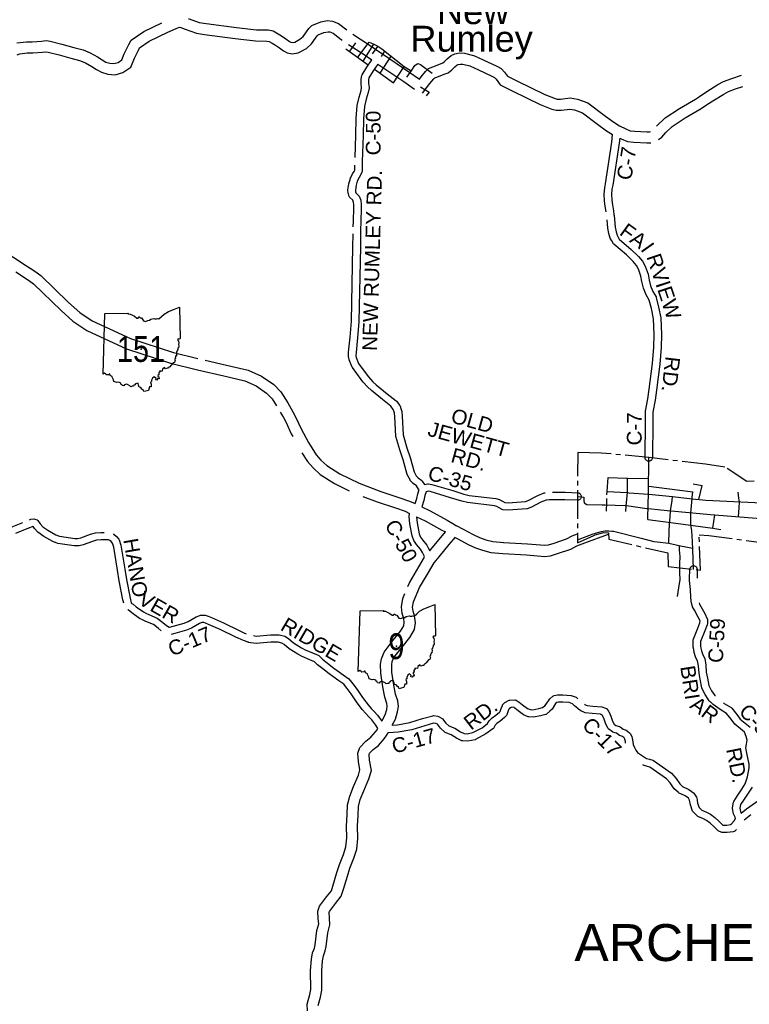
# Model space of a CAD drawing. Header units: feet. Extents: x 2324188 to 2324820, y 186207 to 186678.
# Tile 38 of 41: x 2324528 to 2324606, y 186494 to 186598. Entities that reach past the tile are written whole.
import ezdxf
from ezdxf.enums import TextEntityAlignment as Align

# ---------------------------------------------------------------- set-up
doc = ezdxf.new("R2010")
doc.units = ezdxf.units.FT
doc.header["$MEASUREMENT"] = 0
doc.linetypes.add('CENTERX2', pattern=[4, 2.5, -0.5, 0.5, -0.5])
for name, color, linetype in [('61', 7, 'Continuous'), ('62', 7, 'Continuous'), ('INCORPORATION', 3, 'Continuous'), ('MTEXT', 2, 'Continuous'), ('RD_X_Cells', 7, 'Continuous'), ('RT-MKR', 7, 'Continuous'), ('SH_Text', 7, 'Continuous'), ('STREET-URBAN', 15, 'Continuous')]:
    doc.layers.add(name, color=color, linetype=linetype)
doc.styles.add('ARIAL', font='arial.ttf')
doc.styles.add('ROAD', font='arial.ttf', dxfattribs={"height": 400})
doc.styles.get("Standard").update_dxf_attribs({"font": 'arial.ttf'})

# ---------------------------------------------------------------- blocks, each defined once
blk = doc.blocks.new('SR3  _')
at = {"layer": '61', "color": 0, "linetype": 'Continuous'}
blk.add_lwpolyline([(-794, 884), (-240, 893), (-249, 876), (-197, 872), (-141, 842), (-94, 823), (-37, 777), (-2, 778), (12, 815), (39, 786), (70, 781), (124, 713), (168, 698), (222, 722), (262, 725), (291, 749), (367, 768), (388, 756), (428, 759), (448, 768), (484, 760), (545, 812), (609, 873), (707, 931), (853, 985), (968, 1034), (985, 294), (985, 294), (968, 283), (941, 288), (924, 267), (946, 233), (956, 196), (947, 156), (956, 122), (950, 94), (933, 67), (927, 40), (913, 12), (914, -3), (901, -16), (903, -62), (896, -88), (899, -110), (877, -115), (882, -134), (868, -148), (871, -172), (855, -188), (870, -219), (858, -229), (848, -266), (820, -274), (763, -343), (744, -369), (721, -376), (709, -403), (681, -403), (640, -421), (613, -389), (566, -428), (560, -472), (501, -471), (503, -494), (490, -500), (478, -523), (485, -563), (457, -573), (460, -596), (478, -610), (486, -655), (456, -646), (432, -683), (407, -674), (415, -643), (373, -605), (333, -635), (312, -684), (312, -717), (282, -737), (301, -783), (298, -815), (299, -845), (261, -844), (239, -926), (239, -926), (174, -942), (129, -951), (114, -914), (81, -895), (61, -857), (15, -852), (4, -800), (-2, -759), (-65, -769), (-82, -795), (-104, -801), (-117, -827), (-148, -829), (-180, -841), (-202, -816), (-255, -791), (-279, -778), (-330, -798), (-340, -822), (-380, -812), (-390, -785), (-414, -777), (-419, -748), (-471, -733), (-511, -739), (-581, -716), (-585, -679), (-609, -633), (-621, -602), (-665, -577), (-674, -540), (-689, -541), (-701, -556), (-751, -563), (-770, -548), (-798, -522), (-834, -543), (-834, -543), (-794, 884)], close=True, dxfattribs=at)
at = {"layer": '61', "color": 0}
blk.add_point((63, 48), dxfattribs=at)
at = {"layer": '62', "color": 0, "linetype": 'Continuous'}
blk.add_line((-834, -543), (-794, 884), dxfattribs=at)
for points in [[(-794, 884), (-240, 893), (-249, 876), (-197, 872), (-141, 842), (-94, 823), (-37, 777), (-2, 778), (12, 815), (39, 786), (70, 781), (124, 713), (168, 698), (222, 722), (262, 725), (291, 749), (367, 768), (388, 756), (428, 759), (448, 768), (484, 760), (545, 812), (609, 873), (707, 931), (853, 985), (968, 1034), (985, 294)], [(985, 294), (968, 283), (941, 288), (924, 267), (946, 233), (956, 196), (947, 156), (956, 122), (950, 94), (933, 67), (927, 40), (913, 12), (914, -3), (901, -16), (903, -62), (896, -88), (899, -110), (877, -115), (882, -134), (868, -148), (871, -172), (855, -188), (870, -219), (858, -229), (848, -266), (820, -274), (763, -343), (744, -369), (721, -376), (709, -403), (681, -403), (640, -421), (613, -389), (566, -428), (560, -472), (501, -471), (503, -494), (490, -500), (478, -523), (485, -563), (457, -573), (460, -596), (478, -610), (486, -655), (456, -646), (432, -683), (407, -674), (415, -643), (373, -605), (333, -635), (312, -684), (312, -717), (282, -737), (301, -783), (298, -815), (299, -845), (261, -844), (239, -926)], [(239, -926), (174, -942), (129, -951), (114, -914), (81, -895), (61, -857), (15, -852), (4, -800), (-2, -759), (-65, -769), (-82, -795), (-104, -801), (-117, -827), (-148, -829), (-180, -841), (-202, -816), (-255, -791), (-279, -778), (-330, -798), (-340, -822), (-380, -812), (-390, -785), (-414, -777), (-419, -748), (-471, -733), (-511, -739), (-581, -716), (-585, -679), (-609, -633), (-621, -602), (-665, -577), (-674, -540), (-689, -541), (-701, -556), (-751, -563), (-770, -548), (-798, -522), (-834, -543)]]:
    blk.add_lwpolyline(points, dxfattribs=at)

msp = doc.modelspace()

# ---------------------------------------------------------------- linework, layer by layer
at = {"layer": 'INCORPORATION', "linetype": 'CENTERX2'}
msp.add_lwpolyline([(2324590.89, 186543.13), (2324597.15, 186541.69), (2324597.18, 186540.23), (2324600.62, 186539.86), (2324600.47, 186543.6), (2324601.51, 186543.53), (2324609.48, 186542.48), (2324609.86, 186545.08), (2324609.21, 186545.25), (2324610.3, 186549.38), (2324605.54, 186549.27), (2324603.21, 186550.77), (2324601.15, 186551.09), (2324595.13, 186551.8), (2324590.08, 186552.28), (2324587.59, 186552.34), (2324587.56, 186547.8), (2324587.57, 186542.77), (2324589.32, 186543.54), (2324589.45, 186543.6), (2324589.96, 186543.76), (2324590.33, 186543.85), (2324590.87, 186543.83)], close=True, dxfattribs=at)
at = {"layer": 'RD_X_Cells', "color": 2, "linetype": 'Continuous'}
for points in [[(2324528.09, 186595.77), (2324529.09, 186595.87), (2324529.7, 186595.9), (2324530.7, 186595.97), (2324531.2, 186596.02), (2324531.63, 186595.95), (2324532.86, 186595.64), (2324534.13, 186595.28), (2324535.13, 186595.02), (2324535.86, 186594.7), (2324536.65, 186594.28), (2324537.13, 186593.96), (2324537.54, 186593.74), (2324537.95, 186593.61), (2324538.39, 186593.58), (2324538.84, 186593.7), (2324539.22, 186593.96), (2324539.48, 186594.62), (2324539.96, 186595.6), (2324540.2, 186596.05), (2324541.56, 186596.97), (2324543.47, 186597.9)], [(2324546.31, 186598.33), (2324546.35, 186598.31), (2324547.42, 186597.94), (2324548.17, 186597.82), (2324551.4, 186597.39), (2324553.5, 186597.17), (2324554.75, 186597.14), (2324555.28, 186597.04), (2324555.8, 186596.74), (2324556.15, 186596.51)], [(2324556.15, 186596.51), (2324556.62, 186596.21), (2324557, 186595.93), (2324557.16, 186595.84), (2324557.32, 186595.81), (2324557.57, 186595.85), (2324558.12, 186596.15), (2324558.46, 186596.46), (2324558.82, 186596.96), (2324559.06, 186597.3), (2324559.4, 186597.63), (2324560.33, 186597.99), (2324561.05, 186598.14), (2324561.57, 186598.08), (2324562.21, 186597.82), (2324563.08, 186597.17)], [(2324528.1, 186594.49), (2324528.4, 186594.62), (2324529.18, 186594.7), (2324529.77, 186594.73), (2324530.8, 186594.8), (2324531.17, 186594.84), (2324531.39, 186594.8), (2324532.56, 186594.51), (2324533.82, 186594.14), (2324534.74, 186593.91), (2324535.35, 186593.64), (2324536.05, 186593.27), (2324536.52, 186592.95), (2324537.08, 186592.66), (2324537.73, 186592.44), (2324538.52, 186592.4), (2324539.33, 186592.62), (2324540.18, 186593.19), (2324540.55, 186594.15), (2324541.01, 186595.07), (2324541.1, 186595.24), (2324542.14, 186595.95), (2324544.12, 186596.91), (2324544.99, 186597.3), (2324545.33, 186597.43), (2324545.49, 186597.4), (2324545.93, 186597.21), (2324547.13, 186596.8), (2324548, 186596.66), (2324551.26, 186596.23), (2324553.42, 186596), (2324554.62, 186595.97), (2324554.87, 186595.92), (2324555.18, 186595.74), (2324555.51, 186595.53)], [(2324555.51, 186595.53), (2324555.95, 186595.24), (2324556.36, 186594.94), (2324556.76, 186594.71), (2324557.31, 186594.62), (2324557.94, 186594.72), (2324558.82, 186595.19), (2324559.34, 186595.68), (2324559.78, 186596.27), (2324559.96, 186596.53), (2324560.05, 186596.62), (2324560.66, 186596.86), (2324561.1, 186596.95), (2324561.29, 186596.93), (2324561.63, 186596.79), (2324562.51, 186596.13), (2324562.6, 186596.06)], [(2324563.73, 186596.7), (2324565.58, 186595.5), (2324566.7, 186594.72), (2324566.78, 186594.67)], [(2324563.26, 186595.61), (2324564.93, 186594.53), (2324565.74, 186593.96)], [(2324566.78, 186594.67), (2324569.79, 186592.64), (2324570.81, 186591.93), (2324570.99, 186592.17), (2324571.44, 186592.73), (2324571.76, 186593.06), (2324572.22, 186593.23), (2324573.03, 186593.55), (2324573.27, 186593.64), (2324573.45, 186593.79), (2324573.74, 186594.09), (2324574.18, 186594.45), (2324574.56, 186594.61), (2324575.06, 186594.7), (2324575.57, 186594.69), (2324576.53, 186594.45), (2324576.64, 186594.4)], [(2324566.38, 186593.52), (2324569.13, 186591.67), (2324570.29, 186590.85)], [(2324571.14, 186590.43), (2324571.92, 186591.45), (2324572.32, 186591.95), (2324572.42, 186592.05), (2324572.65, 186592.13), (2324573.44, 186592.45), (2324573.85, 186592.6), (2324574.25, 186592.92), (2324574.54, 186593.22), (2324574.8, 186593.43), (2324574.9, 186593.48), (2324575.15, 186593.52), (2324575.42, 186593.52), (2324576.13, 186593.34), (2324576.14, 186593.34)], [(2324576.64, 186594.4), (2324577.57, 186593.96), (2324579, 186593.29), (2324579.48, 186593.04), (2324579.84, 186592.65), (2324580.14, 186592.24), (2324581.14, 186591.75), (2324584.11, 186590.31), (2324585.2, 186589.86), (2324585.41, 186589.81), (2324585.77, 186589.82), (2324586.8, 186589.95), (2324587.58, 186589.81), (2324588.66, 186589.41), (2324590.4, 186588.1), (2324591.32, 186587.42), (2324592.02, 186586.97), (2324592.7, 186586.67), (2324593.17, 186586.46), (2324593.65, 186586.41), (2324594.93, 186586.34), (2324595.22, 186586.35), (2324595.31, 186586.39), (2324595.32, 186586.39)], [(2324576.14, 186593.34), (2324577.07, 186592.9), (2324578.48, 186592.23), (2324578.76, 186592.09), (2324578.93, 186591.91), (2324579.35, 186591.31), (2324580.63, 186590.69), (2324583.62, 186589.24), (2324584.86, 186588.73), (2324585.31, 186588.64), (2324585.86, 186588.65), (2324586.77, 186588.76), (2324587.26, 186588.68), (2324588.09, 186588.37), (2324589.7, 186587.16), (2324590.65, 186586.45), (2324591.3, 186586.04)], [(2324595.95, 186586.94), (2324596.88, 186587.81), (2324598.38, 186588.83), (2324600.09, 186589.81), (2324600.52, 186590.1), (2324601.29, 186590.6), (2324602.48, 186591.35), (2324603.07, 186591.69), (2324603.94, 186592.01), (2324604.96, 186592.35)], [(2324596.15, 186585.54), (2324596.51, 186585.77), (2324596.96, 186586.28), (2324597.61, 186586.89), (2324599, 186587.83), (2324600.71, 186588.81), (2324601.17, 186589.12), (2324601.93, 186589.61), (2324603.09, 186590.34), (2324603.58, 186590.63), (2324604.33, 186590.91), (2324605.11, 186591.16)], [(2324592.05, 186585.67), (2324592.22, 186585.59), (2324592.88, 186585.31), (2324593.56, 186585.24), (2324594.92, 186585.17), (2324595.37, 186585.18)], [(2324516.85, 186577.19), (2324517.02, 186576.78), (2324517.42, 186576.04), (2324517.88, 186575.65), (2324519.74, 186574.66), (2324521.34, 186574.58), (2324522.56, 186574.85), (2324523.57, 186575.07), (2324524.49, 186574.96), (2324525.01, 186574.69), (2324527.93, 186572.9), (2324528.61, 186572.46)], [(2324528.61, 186572.46), (2324530, 186571.57), (2324530.62, 186571.1), (2324533.58, 186568.25), (2324534.75, 186567.18), (2324536.09, 186566.31), (2324540.13, 186564.41), (2324544.69, 186562.94), (2324547.29, 186562.31)], [(2324527.98, 186571.48), (2324529.33, 186570.61), (2324529.85, 186570.21), (2324532.78, 186567.4), (2324534.03, 186566.25), (2324535.51, 186565.28), (2324539.7, 186563.32), (2324544.37, 186561.81), (2324547.25, 186561.11), (2324550.05, 186560.47), (2324552.26, 186559.95), (2324553.47, 186559.41), (2324554.58, 186558.64), (2324555.18, 186558.04), (2324555.64, 186557.28)], [(2324548.07, 186562.13), (2324550.32, 186561.61), (2324552.63, 186561.07), (2324554.05, 186560.44), (2324555.34, 186559.55), (2324556.11, 186558.77), (2324556.82, 186557.6), (2324557.38, 186556.63), (2324557.7, 186556.06), (2324558.24, 186554.86), (2324559.03, 186553.4), (2324559.86, 186552.07), (2324560.35, 186551.52), (2324560.99, 186550.94), (2324562.37, 186550.07), (2324564.4, 186549.08), (2324566.71, 186548.19), (2324568.62, 186547.57), (2324569.75, 186547.19), (2324570.33, 186546.91)], [(2324556.04, 186556.6), (2324556.36, 186556.05), (2324556.65, 186555.53), (2324557.19, 186554.33), (2324557.36, 186554.03)], [(2324558.33, 186552.31), (2324558.92, 186551.37), (2324559.51, 186550.7), (2324560.28, 186550), (2324561.79, 186549.04), (2324563.35, 186548.28)], [(2324564.81, 186547.67), (2324566.32, 186547.09), (2324568.25, 186546.46), (2324569.3, 186546.1), (2324569.75, 186545.88)], [(2324571.04, 186546.57), (2324571.95, 186546.13), (2324573.74, 186545.14), (2324574.35, 186544.82), (2324574.75, 186544.56)], [(2324570.49, 186545.52), (2324571.41, 186545.08), (2324573.18, 186544.1), (2324573.56, 186543.91)], [(2324597.3, 186543.97), (2324597.31, 186544.15), (2324597.44, 186546.04)], [(2324597.44, 186546.04), (2324597.45, 186546.14), (2324597.52, 186546.14), (2324599.41, 186545.97)], [(2324599.41, 186545.97), (2324601.31, 186545.8), (2324601.7, 186545.77)], [(2324601.7, 186545.77), (2324607.92, 186545.27), (2324608.34, 186545.26)], [(2324574.7, 186544.59), (2324575.43, 186544.22), (2324576.49, 186543.62), (2324577.18, 186543.33), (2324577.84, 186543.08), (2324578.58, 186542.9), (2324579.74, 186542.8)], [(2324571.97, 186542.01), (2324573.06, 186543.32), (2324573.55, 186543.91)], [(2324579.66, 186541.63), (2324582.17, 186541.48), (2324584.1, 186541.32), (2324584.72, 186541.37), (2324585.46, 186541.61), (2324586.88, 186542.09), (2324587.51, 186542.43), (2324588.35, 186542.74), (2324590.87, 186543.68)], [(2324579.73, 186542.8), (2324582.25, 186542.65), (2324584.1, 186542.5), (2324584.49, 186542.53), (2324585.1, 186542.72), (2324586.41, 186543.17), (2324587.02, 186543.5), (2324587.57, 186543.7)], [(2324587.57, 186543.08), (2324589.23, 186543.7), (2324590.12, 186543.94), (2324590.47, 186544.02), (2324590.91, 186544.03), (2324591.21, 186544), (2324591.4, 186543.98), (2324594.33, 186543.25), (2324595.66, 186542.89), (2324596.03, 186542.85), (2324597.25, 186542.71), (2324597.27, 186542.71), (2324597.3, 186543.97)], [(2324572.88, 186541.26), (2324573.97, 186542.57), (2324574.61, 186543.35)], [(2324574.59, 186543.33), (2324574.88, 186543.18), (2324575.97, 186542.56), (2324576.74, 186542.24), (2324577.49, 186541.96), (2324578.39, 186541.73), (2324579.64, 186541.63)], [(2324571.9, 186541.92), (2324571.97, 186542.01)], [(2324567.91, 186523.42), (2324568.25, 186524.06), (2324568.47, 186524.82), (2324568.58, 186525.4), (2324568.5, 186526), (2324568.26, 186526.69), (2324568.07, 186527.67), (2324567.88, 186529.05), (2324567.86, 186529.81), (2324567.91, 186530.17), (2324568.07, 186530.58), (2324568.95, 186531.69), (2324569.77, 186532.72), (2324570.27, 186533.56), (2324570.37, 186534.28), (2324570.28, 186535), (2324570.12, 186535.5), (2324570.07, 186535.92), (2324570.18, 186536.51), (2324570.79, 186538), (2324571.75, 186539.61), (2324572.37, 186540.65), (2324572.88, 186541.26)], [(2324569.58, 186538.14), (2324569.74, 186538.52), (2324570.74, 186540.21), (2324571.35, 186541.24)], [(2324566.81, 186523.84), (2324566.85, 186523.93), (2324567.16, 186524.5), (2324567.33, 186525.09), (2324567.39, 186525.43), (2324567.35, 186525.72), (2324567.12, 186526.39), (2324566.91, 186527.48), (2324566.71, 186528.95), (2324566.68, 186529.88), (2324566.77, 186530.47), (2324567.04, 186531.17), (2324568.03, 186532.43), (2324568.8, 186533.39), (2324569.14, 186533.96), (2324569.19, 186534.29), (2324569.13, 186534.74), (2324568.97, 186535.25), (2324568.88, 186535.95), (2324569.04, 186536.84), (2324569.26, 186537.37)], [(2324558.91, 186493.14), (2324558.9, 186493.84), (2324559.17, 186494.84), (2324559.26, 186495.39), (2324559.25, 186497.39), (2324559.34, 186498.6), (2324559.47, 186499.28), (2324559.67, 186499.78), (2324559.73, 186500.12), (2324559.92, 186501.64), (2324560.12, 186502.36), (2324560.07, 186502.89), (2324560.02, 186503.7), (2324560.2, 186504.22), (2324560.95, 186505.22), (2324561.46, 186505.86), (2324561.62, 186506.35), (2324562.03, 186507.78), (2324562.33, 186508.66), (2324562.74, 186509.72), (2324562.98, 186510.51), (2324563.09, 186511.46), (2324563.07, 186512.7), (2324563.13, 186513.94), (2324563.18, 186514.96), (2324563.4, 186515.9), (2324563.82, 186516.91), (2324564.32, 186518.12), (2324564.49, 186518.68), (2324564.34, 186519.57), (2324564.28, 186520.46), (2324564.48, 186521.06), (2324565.1, 186521.72), (2324565.65, 186522.13), (2324566.14, 186522.7), (2324566.32, 186522.94), (2324566.39, 186523.08)], [(2324560.07, 186493.7), (2324560.31, 186494.59), (2324560.43, 186495.3), (2324560.43, 186497.35), (2324560.51, 186498.44), (2324560.61, 186498.95), (2324560.81, 186499.47), (2324560.89, 186499.95), (2324561.07, 186501.41), (2324561.31, 186502.26), (2324561.24, 186502.98), (2324561.21, 186503.54), (2324561.25, 186503.67), (2324561.88, 186504.5), (2324562.51, 186505.3), (2324562.74, 186506.01), (2324563.15, 186507.42), (2324563.43, 186508.25), (2324563.84, 186509.33), (2324564.14, 186510.26), (2324564.27, 186511.4), (2324564.24, 186512.69), (2324564.3, 186513.88), (2324564.35, 186514.8), (2324564.52, 186515.54), (2324564.9, 186516.46), (2324565.43, 186517.72), (2324565.7, 186518.6), (2324565.51, 186519.72), (2324565.46, 186520.31), (2324565.51, 186520.44), (2324565.88, 186520.84), (2324566.46, 186521.26), (2324567.06, 186521.97), (2324567.31, 186522.31), (2324567.47, 186522.6)]]:
    msp.add_lwpolyline(points, dxfattribs=at)
at = {"layer": 'RD_X_Cells'}
for points in [[(2324563.97, 186583.62), (2324563.97, 186583.62), (2324564.05, 186585.98), (2324564.08, 186587.75), (2324564.19, 186589.14), (2324564.39, 186590.03), (2324564.6, 186590.72), (2324564.67, 186591.04), (2324564.62, 186591.4), (2324564.6, 186591.88), (2324564.6, 186591.94), (2324564.7, 186592.33), (2324564.72, 186592.39), (2324565.22, 186593.21), (2324565.74, 186593.96)], [(2324566.38, 186593.52), (2324565.88, 186592.79), (2324565.44, 186592.06), (2324565.38, 186591.83), (2324565.4, 186591.48), (2324565.46, 186591.05), (2324565.46, 186590.98), (2324565.36, 186590.52), (2324565.15, 186589.82), (2324564.96, 186589.02), (2324564.86, 186587.71), (2324564.83, 186585.96), (2324564.74, 186583.21), (2324564.74, 186582.8), (2324564.71, 186582.14), (2324564.7, 186582.06), (2324564.55, 186581.76), (2324564.39, 186581.5), (2324564.21, 186581.12), (2324564.07, 186580.68), (2324564.01, 186580.17), (2324564.02, 186579.96)], [(2324590.61, 186577.85), (2324590.61, 186577.86), (2324590.52, 186578.47), (2324590.42, 186579.01), (2324590.39, 186579.74), (2324590.46, 186580.39), (2324590.55, 186580.83), (2324591.21, 186585.25), (2324591.3, 186586.04)], [(2324592.05, 186585.67), (2324591.99, 186585.15), (2324591.32, 186580.69), (2324591.23, 186580.27), (2324591.18, 186579.72), (2324591.2, 186579.1), (2324591.3, 186578.6), (2324591.39, 186577.96), (2324591.44, 186577.54), (2324591.44, 186577.54), (2324591.44, 186577.52), (2324591.45, 186577.5), (2324591.45, 186577.47), (2324591.45, 186577.45), (2324591.45, 186577.45), (2324591.58, 186576.22), (2324591.66, 186575.74), (2324591.78, 186575.37), (2324591.88, 186575.16), (2324592.01, 186574.96), (2324593.28, 186573.87), (2324594.05, 186573.12), (2324594.47, 186572.61), (2324594.76, 186572.1), (2324595.06, 186571.25), (2324595.17, 186570.62), (2324595.33, 186570), (2324595.57, 186569.4), (2324595.91, 186568.83), (2324595.93, 186568.78), (2324596.18, 186567.76), (2324596.43, 186566.61), (2324596.47, 186564.86), (2324596.46, 186563.47), (2324596.31, 186561.69), (2324595.96, 186558.95), (2324595.82, 186557.9), (2324595.57, 186556.62), (2324595.57, 186555.62), (2324595.52, 186551.75), (2324595.5, 186551.67), (2324595.47, 186551.59), (2324595.41, 186551.52), (2324595.34, 186551.47), (2324595.26, 186551.43), (2324595.17, 186551.41), (2324595.09, 186551.41), (2324595, 186551.43), (2324594.92, 186551.47), (2324594.85, 186551.53), (2324594.8, 186551.6), (2324594.76, 186551.68), (2324594.74, 186551.76), (2324594.79, 186555.63), (2324594.79, 186556.7), (2324595.05, 186558.02), (2324595.19, 186559.05), (2324595.53, 186561.78), (2324595.67, 186563.51), (2324595.69, 186564.85)], [(2324563.77, 186576.28), (2324563.79, 186576.87), (2324563.85, 186578.27), (2324563.85, 186578.62), (2324563.82, 186578.86), (2324563.72, 186579.1), (2324563.42, 186579.39), (2324563.39, 186579.44), (2324563.36, 186579.49), (2324563.26, 186579.77), (2324563.25, 186579.83), (2324563.22, 186580.19), (2324563.3, 186580.84), (2324563.48, 186581.42), (2324563.7, 186581.88), (2324563.87, 186582.13), (2324563.94, 186582.29), (2324563.95, 186582.55)], [(2324563.95, 186582.55), (2324563.96, 186582.82), (2324563.96, 186582.82)], [(2324564.02, 186579.96), (2324564.06, 186579.87), (2324564.35, 186579.58), (2324564.4, 186579.51), (2324564.57, 186579.09), (2324564.59, 186579.03), (2324564.63, 186578.67), (2324564.63, 186578.26), (2324564.57, 186576.84), (2324564.54, 186575.91), (2324564.54, 186575.9), (2324564.54, 186575.86), (2324564.54, 186574.14), (2324564.37, 186566.22), (2324564.24, 186564.49), (2324564.07, 186562.93), (2324564.06, 186562.58), (2324564.09, 186562.4), (2324564.35, 186561.76), (2324565.24, 186560.54), (2324565.41, 186560.34), (2324565.84, 186559.84), (2324566.21, 186559.51), (2324567.39, 186558.56), (2324568.32, 186557.8), (2324568.36, 186557.77), (2324568.71, 186557.3), (2324568.74, 186557.25), (2324568.83, 186556.99), (2324568.94, 186556.67), (2324568.98, 186556.2), (2324569.07, 186554.19), (2324569.47, 186552.84), (2324569.81, 186551.8), (2324570.24, 186550.29), (2324570.46, 186549.86), (2324570.66, 186549.64), (2324571.04, 186549.36), (2324571.08, 186549.31), (2324571.32, 186548.95), (2324571.34, 186548.94), (2324571.69, 186549.01), (2324571.76, 186549.01), (2324572.11, 186548.95), (2324574.33, 186548.29), (2324575.5, 186547.93), (2324576.06, 186547.79), (2324578.91, 186547.44), (2324579.29, 186547.35), (2324579.34, 186547.33), (2324579.63, 186547.16), (2324579.85, 186547.04), (2324580.23, 186547), (2324582.04, 186547.12), (2324582.35, 186547.24), (2324583.36, 186547.78), (2324584.04, 186548.04), (2324584.15, 186548.06), (2324584.15, 186548.06)], [(2324595.69, 186564.85), (2324595.65, 186566.52), (2324595.42, 186567.59), (2324595.19, 186568.5), (2324594.86, 186569.06), (2324594.58, 186569.76), (2324594.4, 186570.45), (2324594.3, 186571.05), (2324594.05, 186571.77), (2324593.82, 186572.16), (2324593.47, 186572.59), (2324592.76, 186573.29), (2324591.44, 186574.42), (2324591.4, 186574.46), (2324591.2, 186574.77), (2324591.05, 186575.08), (2324590.9, 186575.55), (2324590.8, 186576.11), (2324590.71, 186577.01)], [(2324570.71, 186548.46), (2324570.49, 186548.79), (2324570.14, 186549.05), (2324569.83, 186549.38), (2324569.8, 186549.43), (2324569.51, 186550), (2324569.06, 186551.57), (2324568.72, 186552.6), (2324568.29, 186554.03), (2324568.29, 186554.08), (2324568.2, 186556.14), (2324568.17, 186556.51), (2324568.09, 186556.74), (2324568.03, 186556.9), (2324567.78, 186557.24), (2324566.89, 186557.95), (2324565.7, 186558.91), (2324565.28, 186559.29), (2324564.81, 186559.83), (2324564.62, 186560.06), (2324563.68, 186561.36), (2324563.66, 186561.4), (2324563.34, 186562.17), (2324563.33, 186562.21), (2324563.28, 186562.52), (2324563.28, 186562.97), (2324563.46, 186564.56), (2324563.59, 186566.26), (2324563.75, 186574.15), (2324563.76, 186575.5), (2324563.73, 186575.5)], [(2324570.33, 186546.91), (2324570.52, 186547.46), (2324570.63, 186547.96), (2324570.77, 186548.4), (2324570.71, 186548.46)], [(2324584.93, 186548.11), (2324586.25, 186548.12), (2324587.63, 186548.06), (2324587.71, 186548.04), (2324587.78, 186548), (2324587.85, 186547.95), (2324587.9, 186547.88), (2324587.94, 186547.81), (2324587.96, 186547.73), (2324587.96, 186547.65), (2324587.95, 186547.57), (2324587.92, 186547.49), (2324587.88, 186547.42), (2324587.82, 186547.36), (2324587.75, 186547.32), (2324587.68, 186547.29), (2324587.6, 186547.27), (2324586.23, 186547.33), (2324584.57, 186547.33), (2324584.25, 186547.28), (2324583.69, 186547.06), (2324582.68, 186546.53), (2324582.24, 186546.36), (2324582.18, 186546.35), (2324580.22, 186546.21), (2324579.66, 186546.27), (2324579.59, 186546.29), (2324579.25, 186546.47), (2324579.02, 186546.61), (2324578.77, 186546.67), (2324575.91, 186547.02), (2324575.29, 186547.18), (2324574.1, 186547.54), (2324571.94, 186548.19), (2324571.74, 186548.22), (2324571.52, 186548.17), (2324571.39, 186547.76), (2324571.27, 186547.25), (2324571.04, 186546.57)], [(2324571.35, 186541.26), (2324571.3, 186541.36), (2324571.11, 186541.73), (2324570.92, 186542.08), (2324570.49, 186542.59), (2324570.21, 186542.99), (2324570.02, 186543.5), (2324569.79, 186544.76), (2324569.7, 186545.56), (2324569.75, 186545.85), (2324569.75, 186545.88)], [(2324570.49, 186545.52), (2324570.56, 186544.88), (2324570.78, 186543.71), (2324570.91, 186543.36), (2324571.12, 186543.07), (2324571.57, 186542.52), (2324571.81, 186542.1), (2324571.9, 186541.92)], [(2324525.81, 186543.74), (2324527.65, 186544.49), (2324528.71, 186544.91)], [(2324539.35, 186536.61), (2324539.32, 186536.72), (2324538.95, 186538.74), (2324538.76, 186539.87), (2324538.76, 186539.87), (2324538.37, 186542.31), (2324538.22, 186542.72), (2324538.1, 186542.88), (2324537.94, 186543), (2324537.8, 186543.07), (2324537.52, 186543.08), (2324537.48, 186543.08), (2324537.48, 186543.08), (2324537.03, 186543.06), (2324536.55, 186543.02), (2324536.11, 186542.91), (2324535.11, 186542.55), (2324534.71, 186542.42), (2324534.65, 186542.42), (2324534.17, 186542.42), (2324532.42, 186542.7), (2324532.25, 186542.77), (2324532.25, 186542.77), (2324532.18, 186542.79), (2324532.15, 186542.8), (2324531.89, 186542.89), (2324530.95, 186543.43), (2324530.32, 186543.88), (2324529.96, 186544.29), (2324529.81, 186544.49), (2324529.78, 186544.48), (2324529.43, 186544.34), (2324529.43, 186544.34), (2324529.39, 186544.33), (2324529.36, 186544.32), (2324529.35, 186544.31), (2324529.33, 186544.31), (2324529.33, 186544.31), (2324527.94, 186543.76)], [(2324529.44, 186545.19), (2324529.58, 186545.25), (2324529.89, 186545.29), (2324529.99, 186545.27), (2324530.24, 186545.18), (2324530.32, 186545.11), (2324530.57, 186544.78), (2324530.85, 186544.46), (2324531.37, 186544.1), (2324532.22, 186543.61), (2324532.51, 186543.5), (2324532.61, 186543.47), (2324534.24, 186543.21), (2324534.57, 186543.2), (2324534.86, 186543.3), (2324535.88, 186543.66), (2324536.42, 186543.8), (2324536.99, 186543.84), (2324537.16, 186543.85)], [(2324537.16, 186543.85), (2324537.33, 186543.86), (2324537.33, 186543.86)], [(2324538.29, 186543.71), (2324538.37, 186543.67), (2324538.66, 186543.44), (2324538.9, 186543.13), (2324538.93, 186543.07), (2324539.13, 186542.5), (2324539.54, 186539.96), (2324539.72, 186538.87), (2324540.09, 186536.9), (2324540.23, 186536.4), (2324540.29, 186536.32), (2324540.41, 186536.24), (2324540.75, 186535.95), (2324541.51, 186535.42), (2324541.77, 186535.29), (2324542.09, 186535.14), (2324542.97, 186534.77), (2324543.59, 186534.32), (2324543.96, 186533.97), (2324544.25, 186533.82), (2324544.28, 186533.81), (2324544.67, 186533.9), (2324545.83, 186534.22), (2324546.26, 186534.4), (2324547.11, 186534.9), (2324547.51, 186535.06), (2324547.57, 186535.07), (2324548.01, 186535.09)], [(2324594.91, 186519.88), (2324595.2, 186519.81), (2324595.57, 186519.7), (2324595.63, 186519.67), (2324597.53, 186518.32), (2324598.03, 186517.78), (2324598.43, 186517.19), (2324598.71, 186516.92), (2324599.37, 186516.6), (2324599.88, 186516.26), (2324599.93, 186516.2), (2324600.2, 186515.8), (2324600.23, 186515.72), (2324600.32, 186515.15), (2324600.48, 186514.69), (2324600.76, 186514.41), (2324601.25, 186514.19), (2324601.67, 186513.99), (2324602.15, 186513.62), (2324602.57, 186513.24), (2324602.97, 186512.85), (2324603.01, 186512.83), (2324603.43, 186512.81), (2324603.82, 186512.87), (2324603.92, 186512.97), (2324604.21, 186513.29), (2324604.35, 186513.52), (2324604.29, 186513.65), (2324604.11, 186514.03), (2324604.01, 186514.59), (2324604.01, 186514.66), (2324604.11, 186515.25), (2324604.15, 186515.33), (2324604.53, 186515.9), (2324605.02, 186516.62), (2324605.38, 186517.19), (2324605.62, 186517.95), (2324605.8, 186518.9), (2324605.77, 186519.29), (2324605.53, 186520.45), (2324605.45, 186521), (2324605.5, 186521.42), (2324605.56, 186521.82), (2324605.47, 186522.22), (2324605.28, 186522.67), (2324604.86, 186523.02), (2324604.25, 186523.53), (2324603.87, 186524.07), (2324603.39, 186524.66), (2324602.71, 186525.07), (2324601.96, 186525.61), (2324601.72, 186525.85), (2324601.72, 186525.85), (2324601.72, 186525.85), (2324601.69, 186525.87), (2324601.69, 186525.87), (2324601.65, 186525.91), (2324601.65, 186525.91), (2324601.55, 186526.01), (2324601.12, 186526.67), (2324600.78, 186527.33), (2324600.76, 186527.38), (2324600.58, 186528.28), (2324600.47, 186528.95), (2324600.41, 186529.7), (2324600.32, 186530.25), (2324600.1, 186530.64), (2324600.09, 186530.68), (2324599.96, 186531.12), (2324599.9, 186531.44), (2324599.86, 186531.7), (2324599.83, 186532.37), (2324599.84, 186532.45), (2324600.34, 186533.72), (2324600.57, 186534.27), (2324600.58, 186534.49), (2324600.39, 186534.88), (2324599.97, 186535.62), (2324599.78, 186535.95), (2324599.76, 186536), (2324599.67, 186536.37), (2324599.63, 186536.6), (2324599.61, 186536.99), (2324599.61, 186536.99), (2324599.57, 186537.81), (2324599.47, 186538.76), (2324599.47, 186538.78), (2324599.47, 186538.79), (2324599.47, 186538.81), (2324599.47, 186538.82), (2324599.47, 186538.83), (2324599.47, 186538.86), (2324599.5, 186539.99), (2324599.52, 186540.09), (2324599.58, 186540.18), (2324599.65, 186540.25), (2324599.74, 186540.3), (2324599.84, 186540.32), (2324599.95, 186540.32)], [(2324599.95, 186540.32), (2324600.04, 186540.29), (2324600.13, 186540.24), (2324600.2, 186540.16), (2324600.25, 186540.07), (2324600.28, 186539.97), (2324600.26, 186539.02), (2324600.26, 186539.02)], [(2324539.43, 186536.35), (2324539.35, 186536.61)], [(2324600.48, 186536.38), (2324600.5, 186536.26), (2324600.65, 186536.01), (2324601.08, 186535.25), (2324601.34, 186534.71), (2324601.35, 186534.65), (2324601.36, 186534.59), (2324601.35, 186534.14), (2324601.33, 186534.07), (2324601.07, 186533.43), (2324600.61, 186532.28), (2324600.64, 186531.78), (2324600.67, 186531.57), (2324600.72, 186531.3), (2324600.82, 186530.97), (2324601.06, 186530.54), (2324601.08, 186530.48), (2324601.19, 186529.79), (2324601.24, 186529.05), (2324601.35, 186528.42), (2324601.51, 186527.62), (2324601.79, 186527.06), (2324602.14, 186526.55), (2324602.23, 186526.55)], [(2324540.06, 186535.51), (2324539.93, 186535.62), (2324539.86, 186535.67)], [(2324543.41, 186533.42), (2324543.09, 186533.71), (2324542.58, 186534.08), (2324541.77, 186534.42), (2324541.42, 186534.58), (2324541.11, 186534.74), (2324540.27, 186535.33), (2324540.06, 186535.51)], [(2324548.01, 186535.09), (2324548.08, 186535.08), (2324548.38, 186534.98), (2324548.73, 186534.84), (2324550.01, 186534.26), (2324551.67, 186533.45), (2324552.18, 186533.21)], [(2324548.1, 186534.24), (2324547.93, 186534.3), (2324547.7, 186534.29), (2324547.45, 186534.2), (2324546.61, 186533.7), (2324546.09, 186533.48), (2324544.85, 186533.14), (2324544.45, 186533.05)], [(2324566.39, 186523.08), (2324566.17, 186523.41), (2324565.74, 186523.98), (2324565.44, 186524.31), (2324565.1, 186524.65), (2324564.73, 186525.08), (2324564.13, 186525.9), (2324563.54, 186526.75), (2324563.12, 186527.32), (2324562.77, 186527.75), (2324562.23, 186528.12), (2324561.61, 186528.58), (2324561.23, 186528.85), (2324560.55, 186529.4), (2324560, 186529.83), (2324559.67, 186530.15), (2324559.17, 186530.35), (2324558.34, 186530.71), (2324557.89, 186530.94), (2324556.96, 186531.53), (2324556.46, 186531.98), (2324556.21, 186532.12), (2324555.81, 186532.22), (2324555.03, 186532.21), (2324553.46, 186532.09), (2324552.9, 186532.15), (2324552.71, 186532.19), (2324552.67, 186532.19), (2324552.66, 186532.2), (2324552.64, 186532.2), (2324552.61, 186532.21), (2324552.12, 186532.38), (2324551.33, 186532.74), (2324549.67, 186533.55), (2324548.43, 186534.11), (2324548.1, 186534.24)], [(2324552.18, 186533.21), (2324552.41, 186533.11), (2324552.41, 186533.11)], [(2324553.18, 186532.91), (2324553.18, 186532.91), (2324553.47, 186532.87), (2324555, 186533), (2324555.9, 186533), (2324556.5, 186532.85), (2324556.91, 186532.62), (2324557.43, 186532.16), (2324558.28, 186531.62), (2324558.67, 186531.42), (2324559.47, 186531.08), (2324560.07, 186530.83), (2324560.14, 186530.79), (2324560.52, 186530.42), (2324561.04, 186530.01), (2324561.7, 186529.48), (2324562.07, 186529.22), (2324562.69, 186528.76), (2324563.31, 186528.33), (2324563.74, 186527.8), (2324564.18, 186527.21), (2324564.77, 186526.36), (2324565.35, 186525.57), (2324565.67, 186525.18)], [(2324586.01, 186525.86), (2324585.54, 186525.85), (2324585.37, 186525.82), (2324585.24, 186525.7), (2324584.87, 186525.13), (2324584.62, 186524.89), (2324584.28, 186524.6), (2324584.2, 186524.56), (2324583.63, 186524.4), (2324582.9, 186524.28), (2324582.4, 186524.29), (2324582.32, 186524.3), (2324581.85, 186524.52), (2324581.27, 186524.94), (2324580.92, 186525.23), (2324580.8, 186525.31), (2324580.55, 186525.3), (2324580.34, 186525.19), (2324580.29, 186525.13), (2324580.2, 186524.93), (2324580.07, 186524.51), (2324580.03, 186524.43), (2324579.84, 186524.24), (2324579.37, 186523.85), (2324579.02, 186523.6), (2324578.85, 186523.43), (2324578.65, 186523.08), (2324578.59, 186523.02), (2324577.86, 186522.49), (2324576.75, 186521.9), (2324576.7, 186521.88), (2324575.93, 186521.72), (2324575.39, 186521.74), (2324575.31, 186521.76), (2324574.75, 186522.04), (2324574.18, 186522.4), (2324573.54, 186522.65), (2324573.48, 186522.69), (2324573.02, 186523.11), (2324572.7, 186523.51), (2324572.54, 186523.6), (2324572.31, 186523.64), (2324571.36, 186523.36), (2324569.98, 186522.93), (2324568.55, 186522.67), (2324567.47, 186522.6)], [(2324567.91, 186523.42), (2324568.46, 186523.45), (2324569.79, 186523.69), (2324571.14, 186524.11), (2324572.22, 186524.42), (2324572.3, 186524.43), (2324572.76, 186524.36), (2324572.84, 186524.34), (2324573.2, 186524.13), (2324573.25, 186524.08), (2324573.6, 186523.64), (2324573.93, 186523.34), (2324574.54, 186523.1), (2324575.14, 186522.72), (2324575.55, 186522.52), (2324575.87, 186522.5), (2324576.45, 186522.63), (2324577.44, 186523.15), (2324578.03, 186523.58), (2324578.21, 186523.89), (2324578.24, 186523.93), (2324578.51, 186524.2), (2324578.9, 186524.47), (2324579.31, 186524.81), (2324579.37, 186524.87), (2324579.47, 186525.2), (2324579.6, 186525.51), (2324579.63, 186525.56), (2324579.81, 186525.78), (2324579.87, 186525.83), (2324580.31, 186526.06), (2324580.39, 186526.08), (2324580.93, 186526.1), (2324581.01, 186526.08), (2324581.08, 186526.06), (2324581.38, 186525.86), (2324581.75, 186525.56), (2324582.25, 186525.2), (2324582.54, 186525.07), (2324582.84, 186525.06), (2324583.47, 186525.17), (2324583.87, 186525.28), (2324584.09, 186525.47), (2324584.26, 186525.63), (2324584.63, 186526.21), (2324584.95, 186526.5), (2324585.02, 186526.54), (2324585.09, 186526.57), (2324585.46, 186526.63), (2324586.03, 186526.64), (2324586.85, 186526.58), (2324586.9, 186526.57), (2324587.31, 186526.41)], [(2324592.68, 186521.51), (2324592.65, 186521.69), (2324592.59, 186521.94), (2324592.53, 186522.07), (2324592.35, 186522.2), (2324592.03, 186522.32), (2324591.71, 186522.56), (2324591.32, 186522.69), (2324591.27, 186522.71), (2324590.89, 186522.99), (2324590.83, 186523.05), (2324590.57, 186523.52), (2324590.39, 186524.05), (2324590.22, 186524.46), (2324590.17, 186524.52), (2324590, 186524.57), (2324589.13, 186524.65), (2324588.39, 186524.73), (2324588.32, 186524.75), (2324587.92, 186524.95), (2324587.69, 186525.11), (2324587.67, 186525.12), (2324587.67, 186525.12), (2324587.67, 186525.12), (2324587.65, 186525.14), (2324587.62, 186525.16), (2324587.61, 186525.17), (2324587.59, 186525.18), (2324587.59, 186525.18), (2324587.27, 186525.46), (2324587.04, 186525.68), (2324586.7, 186525.81), (2324586.01, 186525.86)], [(2324587.31, 186526.41), (2324587.43, 186526.37), (2324587.5, 186526.33), (2324587.62, 186526.21)], [(2324603.06, 186525.78), (2324603.13, 186525.72), (2324603.88, 186525.28), (2324603.94, 186525.23), (2324604.49, 186524.54), (2324604.83, 186524.07), (2324605.35, 186523.62), (2324605.89, 186523.19)], [(2324565.67, 186525.18), (2324566, 186524.85), (2324566.34, 186524.48), (2324566.81, 186523.86), (2324566.82, 186523.86)], [(2324588.32, 186525.63), (2324588.32, 186525.63), (2324588.32, 186525.63), (2324588.4, 186525.59)], [(2324588.4, 186525.59), (2324588.58, 186525.5), (2324589.2, 186525.43), (2324590.15, 186525.35), (2324590.55, 186525.22), (2324590.64, 186525.17), (2324590.87, 186524.91), (2324590.91, 186524.85), (2324591.11, 186524.38), (2324591.11, 186524.37), (2324591.12, 186524.33), (2324591.14, 186524.29), (2324591.14, 186524.28), (2324591.29, 186523.84), (2324591.45, 186523.54), (2324591.65, 186523.4), (2324592.04, 186523.28), (2324592.1, 186523.25), (2324592.42, 186523.01), (2324592.72, 186522.89), (2324593.1, 186522.62), (2324593.17, 186522.54), (2324593.33, 186522.2), (2324593.42, 186521.85), (2324593.49, 186521.38), (2324593.61, 186521.05), (2324593.76, 186520.78), (2324593.93, 186520.52), (2324594.91, 186519.88)], [(2324604.43, 186512.37), (2324604.25, 186512.19), (2324604.18, 186512.15), (2324604.1, 186512.12), (2324603.47, 186512.02), (2324602.88, 186512.05), (2324602.82, 186512.06), (2324602.57, 186512.16), (2324602.5, 186512.2), (2324602.03, 186512.67), (2324601.65, 186513.02), (2324601.26, 186513.32), (2324600.93, 186513.48), (2324600.35, 186513.74), (2324600.29, 186513.78), (2324599.83, 186514.23), (2324599.78, 186514.31), (2324599.56, 186514.96), (2324599.47, 186515.47), (2324599.34, 186515.67), (2324598.98, 186515.92), (2324598.28, 186516.26), (2324598.24, 186516.3), (2324597.83, 186516.68), (2324597.41, 186517.29), (2324597.01, 186517.73), (2324595.26, 186518.97), (2324595, 186519.05), (2324594.63, 186519.14), (2324594.57, 186519.17), (2324594.52, 186519.2), (2324594.52, 186519.2)], [(2324606.09, 186516.86), (2324605.68, 186516.2), (2324605.18, 186515.46), (2324604.86, 186514.99), (2324604.8, 186514.63), (2324604.87, 186514.26), (2324604.94, 186514.1), (2324605.52, 186514.54), (2324607.4, 186515.88)], [(2324605.98, 186513.91), (2324605.25, 186513.36)]]:
    msp.add_lwpolyline(points, dxfattribs=at)
at = {"layer": 'STREET-URBAN'}
for p, q in [((2324563.72, 186595.33), (2324564.05, 186595.79)), ((2324564.27, 186594.24), (2324565.45, 186595.86)), ((2324564.83, 186593.83), (2324565.97, 186595.62)), ((2324563, 186595.14), (2324565.37, 186593.45)), ((2324563.38, 186594.87), (2324563.72, 186595.33)), ((2324565.83, 186594.61), (2324566.4, 186595.4)), ((2324566.76, 186594.33), (2324567.13, 186594.88)), ((2324566.64, 186592.55), (2324567.79, 186594.36)), ((2324566.03, 186592.99), (2324568.06, 186591.54)), ((2324568.06, 186591.54), (2324569.17, 186593.27)), ((2324590.82, 186549.67), (2324592.77, 186549.6)), ((2324599.85, 186549), (2324600.79, 186548.84)), ((2324600.43, 186547.35), (2324600.79, 186548.84)), ((2324593.02, 186548.07), (2324595.1, 186547.93)), ((2324597.6, 186547.26), (2324597.66, 186547.68)), ((2324599.75, 186547.56), (2324599.82, 186548.17)), ((2324590.52, 186546.78), (2324592.62, 186546.71)), ((2324590.64, 186546.1), (2324590.67, 186547.02)), ((2324590.67, 186547.02), (2324590.68, 186547.47)), ((2324592.69, 186546.07), (2324592.74, 186546.66)), ((2324595.02, 186545.23), (2324595.08, 186546.88)), ((2324597.45, 186546.14), (2324597.6, 186547.26)), ((2324596.4, 186546.25), (2324597.45, 186546.14)), ((2324601.94, 186544.32), (2324602.13, 186545.74)), ((2324595.02, 186545.23), (2324597.47, 186544.91))]:
    msp.add_line(p, q, dxfattribs=at)
for points in [[(2324565.45, 186595.86), (2324565.97, 186595.62), (2324566.38, 186595.42)], [(2324566.38, 186595.42), (2324566.82, 186595.13), (2324569.17, 186593.27), (2324569.94, 186592.82)], [(2324569.48, 186592.14), (2324569.99, 186592.89), (2324570.32, 186593.36), (2324570.47, 186593.49), (2324570.62, 186593.58), (2324570.72, 186593.56), (2324570.91, 186593.48), (2324572.14, 186592.57)], [(2324570.93, 186591.12), (2324571.83, 186590.56), (2324571.53, 186590.15)], [(2324595.08, 186546.88), (2324595.12, 186547.92), (2324595.13, 186551.8)], [(2324590.67, 186547.84), (2324590.73, 186548.21), (2324590.82, 186549.67)], [(2324592.74, 186546.66), (2324592.79, 186547.36), (2324592.86, 186548.12), (2324592.87, 186548.88), (2324592.86, 186549.6)], [(2324592.77, 186549.6), (2324592.87, 186549.6), (2324595.13, 186549.56)], [(2324595.13, 186548.76), (2324597.04, 186548.52), (2324599.82, 186548.17)], [(2324587.57, 186547.67), (2324588.24, 186547.61), (2324588.23, 186547.24), (2324588.29, 186546.99), (2324588.56, 186546.83), (2324590.2, 186546.79), (2324590.52, 186546.78)], [(2324590.73, 186548.21), (2324592.85, 186548.08), (2324593.02, 186548.07)], [(2324595.1, 186547.93), (2324595.14, 186547.92), (2324597.66, 186547.68), (2324599.75, 186547.42), (2324601.2, 186547.27), (2324607.12, 186547.01), (2324608.77, 186546.95)], [(2324599.61, 186545.91), (2324599.74, 186547.44), (2324599.75, 186547.56)], [(2324604.73, 186547.27), (2324604.7, 186547.49), (2324604.63, 186548.13)], [(2324592.62, 186546.71), (2324592.77, 186546.7), (2324594.94, 186546.4)], [(2324604.65, 186545.54), (2324604.71, 186546.45), (2324604.75, 186547.09), (2324604.73, 186547.27)], [(2324594.94, 186546.4), (2324595.09, 186546.38), (2324596.4, 186546.25)], [(2324599.64, 186544.47), (2324599.61, 186544.65), (2324599.6, 186545.87), (2324599.61, 186545.91)], [(2324597.47, 186544.91), (2324601.94, 186544.32), (2324602.78, 186544.16)], [(2324599.89, 186539.93), (2324599.86, 186541.1), (2324599.77, 186542.88), (2324599.72, 186544.03), (2324599.64, 186544.47)], [(2324597.27, 186542.71), (2324598.51, 186542.44), (2324599.8, 186542.19)], [(2324598.44, 186540.12), (2324598.42, 186540.58), (2324598.45, 186541.29), (2324598.41, 186542.02), (2324598.4, 186542.46)], [(2324598.2, 186537.07), (2324598.34, 186537.99), (2324598.46, 186538.87), (2324598.44, 186539.59), (2324598.44, 186540.12)]]:
    msp.add_lwpolyline(points, dxfattribs=at)

# ---------------------------------------------------------------- block references
at = {"layer": 'RT-MKR', "color": 7, "xscale": 0.004501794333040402, "yscale": 0.004501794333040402, "zscale": 0.00391459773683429}
for p in [(2324540.98, 186563.09), (2324568.07, 186531.57)]:
    msp.add_blockref('SR3  _', p, dxfattribs=at)

# ---------------------------------------------------------------- texts
at = {"layer": 'MTEXT'}
for s, p in [('New', (2324572.67, 186597.76)), ('Rumley', (2324569.85, 186594.84))]:
    msp.add_text(s, height=2.74, dxfattribs=at).set_placement(p)
at = {"layer": 'RD_X_Cells', "style": 'ROAD'}
for s, height, rotation, p in [('C-50', 1.566, 90, (2324566.68, 186583.84)), ('C-7', 1.566, 80.655, (2324593.26, 186581.13)), ('NEW RUMLEY RD.', 1.5658, 88.3539, (2324566.29, 186563.09)), ('FA', 1.566, 323.8412, (2324591.92, 186575.5)), ('I', 1.57, 305.3134, (2324594.2, 186573.87)), ('RVIEW', 1.566, 288.3541, (2324594.87, 186573.11)), ('RD.', 1.566, 263.3455, (2324596.92, 186562.59)), ('OLD', 1.566, 344.476, (2324574.03, 186555.55)), ('C-7', 1.566, 90, (2324594.38, 186553.08)), ('JEWETT', 1.566, 344.476, (2324571.58, 186554.14)), ('RD.', 1.566, 344.476, (2324574.03, 186551.35)), ('C-35', 1.566, 344.476, (2324571.58, 186549.47)), ('C-50', 1.566, 297.9793, (2324567.07, 186544.69)), ('HANO', 1.566, 279.9265, (2324539.37, 186543.09)), ('VER', 1.566, 330.3955, (2324540.82, 186536.35)), ('RIDGE', 1.566, 329.5742, (2324555.94, 186533.58)), ('C-59', 1.566, 86.7845, (2324602.98, 186529.98)), ('C-17', 1.566, 22.6198, (2324544.53, 186530.68)), ('BRI', 1.566, 278.6524, (2324598.47, 186529.62)), ('AR', 1.566, 323.434, (2324599.39, 186525.33)), ('RD.', 1.566, 37.6475, (2324576.27, 186522.82)), ('C-59', 1.566, 312.904, (2324604.59, 186524.79)), ('C-17', 1.566, 314.2368, (2324587.95, 186523.33)), ('C-17', 1.566, 15.461, (2324568.12, 186520.38)), ('RD.', 1.566, 281.1731, (2324603.34, 186520.87))]:
    msp.add_text(s, height=height, rotation=rotation, dxfattribs=at).set_placement(p)
at = {"layer": 'RT-MKR', "style": 'ARIAL', "width": 0.8}
for s, p in [('151', (2324541.26, 186563.31)), ('9', (2324568.36, 186531.79))]:
    msp.add_text(s, height=2.74, dxfattribs=at).set_placement(p, align=Align.MIDDLE_CENTER)
at = {"layer": 'SH_Text', "insert": (2324587.24, 186502.32), "char_height": 3.915, "attachment_point": 1}
msp.add_mtext_dynamic_manual_height_columns('ARCHER', width=20.8663, gutter_width=0.00274, heights=[7.6], dxfattribs=at)

doc.saveas('drawing.dxf')
